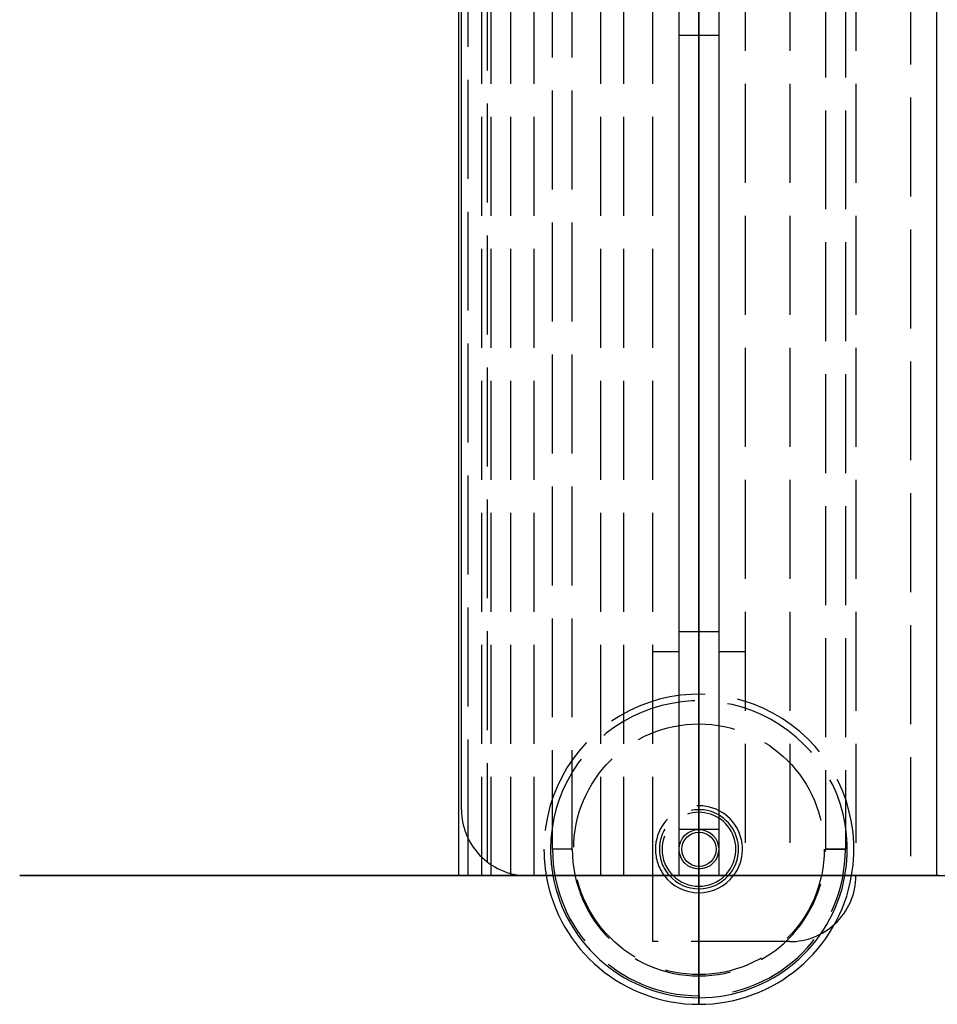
# Model space of a CAD drawing. Header units: millimetres. Extents: x -52 to 53, y -10 to 1210.
# Tile 1 of 10: x -52 to 18, y -10 to 65. Entities that reach past the tile are written whole.
import ezdxf

# ---------------------------------------------------------------- set-up
doc = ezdxf.new("R2010")
doc.units = ezdxf.units.MM
doc.header["$LTSCALE"] = 50
doc.linetypes.add('ALLCAD_Strich', pattern=[0.2, 0.15, -0.05])
for name, color, linetype in [('BESCH_KONT_sich_schn_ansi_2d', 40, 'Continuous'), ('BESCH_KONT_sich_schn_grun_2d', 10, 'Continuous'), ('BESCH_KONT_sich_schn_seit_2d', 160, 'Continuous')]:
    doc.layers.add(name, color=color, linetype=linetype)

msp = doc.modelspace()

# ---------------------------------------------------------------- linework, layer by layer
at = {"layer": 'BESCH_KONT_sich_schn_ansi_2d', "linetype": 'Continuous'}
for p, q in [((-51.5, 0, -93), (-51.5, 0, -90)), ((-46.5, 0, -93), (-51.5, 0, -93)), ((-51.5, 0, -90), (-46.5, 0, -90)), ((-49.2, 0, -2.5), (-21.7, 0, -2.5)), ((-49.2, 0, -2.4), (-49.2, 0, -2.5)), ((-49.2, 0, -2.4), (-49.2, 0)), ((-49.2, 0), (-21.7, 0)), ((-46.5, 0, -93), (-2.5, 0, -93)), ((-2.5, 0, -90), (-46.5, 0, -90)), ((-20.7, 0, -64), (-18.2, 0, -64)), ((-20.7, 0, -3.5), (-20.7, 0, -2.4)), ((-20.7, 0, -3.5), (-20.7, 0, -64)), ((-18.2, 0, -48.929), (-18.2, 0, -55.357)), ((-18.2, 0, -19.743), (-18.2, 0, -26.171)), ((-18.2, 0, -19.743), (-18.2, 0, -3.5)), ((-18.2, 0, -48.929), (-18.2, 0, -26.171)), ((-18.2, 0, -64), (-18.2, 0, -55.357)), ((-15.565, 0, -66.089), (-18.045, 0, -66.406)), ((-18.045, 0, -66.406), (-17.95, 0, -67.15)), ((-18.045, 0, -8.694), (-15.565, 0, -9.011)), ((-17.95, 0, -7.95), (-18.045, 0, -8.694)), ((-16.028, 0, -6.5), (-18, 0, -5.96)), ((-18, 0, -69.14), (-16.028, 0, -68.6)), ((-17.95, 0, -67.15), (-15.47, 0, -66.833)), ((-15.47, 0, -8.267), (-17.95, 0, -7.95)), ((-15.75, 0, -57.753), (-17.5, 0, -57.753)), ((-17.5, 0, -57.753), (-17.5, 0, -61.9)), ((-17.5, 0, -13.2), (-17.5, 0, -17.347)), ((-17.5, 0, -17.347), (-15.75, 0, -17.347)), ((-17.45, 0, -56.656), (-13.575, 0, -58.893)), ((-13.575, 0, -16.207), (-17.45, 0, -18.444)), ((-16.45, 0, -54.635), (-16.45, 0, -47.918)), ((-16.45, 0, -27.182), (-16.45, 0, -20.465)), ((-16, 0, -63.4), (-15.78, 0, -63.4)), ((-15.78, 0, -11.7), (-16, 0, -11.7)), ((-14.75, 0, -44.339), (-15.95, 0, -45.031)), ((-12.7, 0, -57.377), (-15.95, 0, -55.501)), ((-15.95, 0, -47.052), (-14.5, 0, -46.215)), ((-14.5, 0, -28.885), (-15.95, 0, -28.048)), ((-15.95, 0, -19.599), (-12.7, 0, -17.723)), ((-15.95, 0, -30.069), (-14.75, 0, -30.761)), ((-15.75, 0, -61.563), (-15.75, 0, -57.753)), ((-15.75, 0, -17.347), (-15.75, 0, -13.537)), ((-15.565, 0, -66.089), (-5.437, 0, -64.795)), ((-5.437, 0, -10.305), (-15.565, 0, -9.011)), ((-5.342, 0, -65.539), (-15.47, 0, -66.833)), ((-15.47, 0, -8.267), (-5.342, 0, -9.561)), ((-14.25, 0, -31.627), (-14.25, 0, -43.473)), ((-12.5, 0, -42.751), (-12.5, 0, -32.349)), ((11.75, 0, -35.05), (-11.75, 0, -35.05)), ((11.75, 0, -40.05), (-11.75, 0, -40.05)), ((-11.75, 0, -35.05), (-11.75, 0, -36.299)), ((-11.25, 0, -34.55), (-11.75, 0, -35.05)), ((-11.25, 0, -40.55), (-11.75, 0, -40.05)), ((-11.75, 0, -38.801), (-11.75, 0, -40.05)), ((-10.276, 0, -38.397), (-11.476, 0, -38.502)), ((-10.276, 0, -36.703), (-11.476, 0, -36.598)), ((11.25, 0, -34.55), (-11.25, 0, -34.55)), ((11.25, 0, -40.55), (-11.25, 0, -40.55)), ((-10.35, 0, -36.8), (10.35, 0, -36.8)), ((10.35, 0, -38.3), (-10.35, 0, -38.3)), ((-4.459, 0, -8.261), (-9.176, 0, -4.959)), ((-9.176, 0, -70.141), (-4.459, 0, -66.839)), ((-8.284, 0, -63.1), (-7.7, 0, -63.1)), ((-7.7, 0, -12), (-8.284, 0, -12)), ((-8.028, 0, -3.321), (-3.526, 0, -6.474)), ((-3.526, 0, -68.626), (-8.028, 0, -71.779)), ((-7.5, 0, -57.2), (-7.713, 0, -57.2)), ((-7.713, 0, -17.9), (-7.5, 0, -17.9)), ((-7.45, 0, -58.788), (-7.45, 0, -62.062)), ((-7.45, 0, -13.038), (-7.45, 0, -16.312)), ((-7.1, 0, -32), (-7.1, 0, -31.588)), ((-7.1, 0, -33), (-7.1, 0, -32)), ((-6.35, 0, -33), (-7.1, 0, -33)), ((-7.1, 0, -33.5), (-7.1, 0, -33)), ((-6.35, 0, -33.5), (-7.1, 0, -33.5)), ((-7.1, 0, -43.1), (-7.1, 0, -42.1)), ((-6.35, 0, -42.1), (-7.1, 0, -42.1)), ((-7.1, 0, -42.1), (-7.1, 0, -41.6)), ((-7.1, 0, -43.512), (-7.1, 0, -43.1)), ((-6.35, 0, -41.6), (-7.1, 0, -41.6)), ((-7.1, 0, -41.6), (-7.1, 0, -41.35)), ((-6.35, 0, -41.35), (-7.1, 0, -41.35)), ((-7.1, 0, -41.35), (-7.1, 0, -40.85)), ((-7.1, 0, -40.85), (-7.1, 0, -40.55)), ((-7.1, 0, -34.55), (-7.1, 0, -34.25)), ((-7.1, 0, -34.25), (-7.1, 0, -33.75)), ((-6.35, 0, -33.75), (-7.1, 0, -33.75)), ((-7.1, 0, -33.75), (-7.1, 0, -33.5)), ((-6.477, 0, -30.507), (-5.249, 0, -29.795)), ((-5.249, 0, -45.305), (-6.477, 0, -44.593)), ((-6.35, 0, -43.1), (-6.35, 0, -43.512)), ((-6.35, 0, -42.1), (-6.35, 0, -43.1)), ((-6.35, 0, -41.6), (-6.35, 0, -42.1)), ((-6.35, 0, -41.35), (-6.35, 0, -41.6)), ((-6.35, 0, -40.85), (-6.35, 0, -41.35)), ((-6.35, 0, -34.25), (-6.35, 0, -34.55)), ((-6.35, 0, -40.55), (-6.35, 0, -40.85)), ((-6.35, 0, -33.75), (-6.35, 0, -34.25)), ((-6.35, 0, -33.5), (-6.35, 0, -33.75)), ((-6.35, 0, -33), (-6.35, 0, -33.5)), ((-6.35, 0, -32), (-6.35, 0, -33)), ((-6.35, 0, -31.588), (-6.35, 0, -32)), ((-6.101, 0, -43.945), (-4.873, 0, -44.657)), ((-4.873, 0, -30.443), (-6.101, 0, -31.155)), ((-5.7, 0, -61.1), (-5.7, 0, -59)), ((-5.7, 0, -16.1), (-5.7, 0, -14)), ((-4.25, 0, -13.55), (-5, 0, -13.55)), ((-5, 0, -64.3), (-5, 0, -61.55)), ((-5, 0, -13.764), (-5, 0, -13.55)), ((-5, 0, -13.55), (-5, 0, -10.8)), ((-5, 0, -61.55), (-4.25, 0, -61.55)), ((-5, 0, -61.55), (-5, 0, -61.336)), ((-5, 0, -26.55), (-4.25, 0, -26.55)), ((-4.25, 0, -48.55), (-5, 0, -48.55)), ((-5, 0, -26.55), (-5, 0, -18.336)), ((-5, 0, -27.55), (-5, 0, -26.55)), ((-5, 0, -29.362), (-5, 0, -27.55)), ((-5, 0, -47.55), (-5, 0, -45.738)), ((-5, 0, -48.55), (-5, 0, -47.55)), ((-5, 0, -56.764), (-5, 0, -48.55)), ((-4.25, 0, -13.55), (-4.25, 0, -13.764)), ((-4.25, 0, -61.55), (-4.25, 0, -64.3)), ((-4.25, 0, -10.8), (-4.25, 0, -13.55)), ((-4.25, 0, -61.336), (-4.25, 0, -61.55)), ((-4.25, 0, -48.55), (-4.25, 0, -56.764)), ((-4.25, 0, -45.738), (-4.25, 0, -47.55)), ((-4.25, 0, -47.55), (-4.25, 0, -48.55)), ((-4.25, 0, -27.55), (-4.25, 0, -29.362)), ((-4.25, 0, -26.55), (-4.25, 0, -27.55)), ((-4.25, 0, -18.336), (-4.25, 0, -26.55)), ((-3.5, 0, -34.05), (-1.5, 0, -34.05)), ((-1.5, 0, -41.05), (-3.5, 0, -41.05)), ((-3.5, 0, -34.05), (-3.5, 0, -10.104)), ((-3.5, 0, -41.05), (-3.5, 0, -40.55)), ((-3.5, 0, -34.55), (-3.5, 0, -34.05)), ((-3.5, 0, -64.996), (-3.5, 0, -54.643)), ((-3.5, 0, -49.643), (-3.5, 0, -41.05)), ((-3.5, 0, -54.643), (-3.5, 0, -49.643)), ((6.9, 0, -54.643), (-3.5, 0, -54.643)), ((6.9, 0, -49.643), (-3.5, 0, -49.643)), ((-1.5, 0, -10.365), (-1.5, 0, -34.05)), ((-1.5, 0, -41.05), (-1.5, 0, -49.643)), ((-1.5, 0, -54.643), (-1.5, 0, -64.735)), ((-1.5, 0, -3.7), (1.5, 0, -3.7)), ((-1.5, 0, -8.7), (-1.5, 0, -3.7)), ((-1.5, 0, -8.7), (-1.5, 0, -10.365)), ((-1.5, 0, -64.735), (-1.5, 0, -89)), ((1.5, 0, -17.163), (-1.5, 0, -17.163)), ((-1.5, 0, -57.937), (1.5, 0, -57.937)), ((-1.5, 0, -29.25), (0, 0, -29.25)), ((0, 0, -45.85), (-1.5, 0, -45.85)), ((-1.5, 0, -34.05), (-1.5, 0, -34.55)), ((-1.5, 0, -40.55), (-1.5, 0, -41.05)), ((-1.3, 0, -29.05), (-1.5, 0, -29.25)), ((-1.3, 0, -46.05), (-1.5, 0, -45.85)), ((0, 0, -29.05), (-1.3, 0, -29.05)), ((-1.3, 0, -46.05), (0, 0, -46.05)), ((1.3, 0, -29.05), (0, 0, -29.05)), ((0, 0, -29.25), (1.5, 0, -29.25)), ((1.5, 0, -45.85), (0, 0, -45.85)), ((0, 0, -46.05), (1.3, 0, -46.05)), ((1.3, 0, -29.05), (1.5, 0, -29.25)), ((1.3, 0, -46.05), (1.5, 0, -45.85)), ((1.5, 0, -10.365), (1.5, 0, -34.05)), ((1.5, 0, -54.643), (1.5, 0, -64.735)), ((1.5, 0, -41.05), (1.5, 0, -49.643)), ((3.5, 0, -41.05), (1.5, 0, -41.05)), ((1.5, 0, -34.05), (3.5, 0, -34.05)), ((1.5, 0, -89), (1.5, 0, -64.735)), ((1.5, 0, -10.365), (1.5, 0, -8.7)), ((1.5, 0, -3.7), (1.5, 0, -8.7)), ((1.5, 0, -34.05), (1.5, 0, -34.55)), ((1.5, 0, -40.55), (1.5, 0, -41.05)), ((3.5, 0, -34.05), (3.5, 0, -10.104)), ((3.5, 0, -49.643), (3.5, 0, -41.05)), ((3.5, 0, -64.996), (3.5, 0, -54.643)), ((3.5, 0, -34.05), (3.5, 0, -34.55)), ((3.5, 0, -40.55), (3.5, 0, -41.05)), ((8.028, 0, -3.321), (3.526, 0, -6.474)), ((3.526, 0, -68.626), (8.028, 0, -71.779)), ((4.25, 0, -61.55), (4.25, 0, -61.336)), ((4.25, 0, -61.55), (5, 0, -61.55)), ((4.25, 0, -64.3), (4.25, 0, -61.55)), ((4.25, 0, -13.55), (4.25, 0, -10.8)), ((4.25, 0, -56.764), (4.25, 0, -54.643)), ((4.25, 0, -49.643), (4.25, 0, -48.55)), ((4.25, 0, -13.764), (4.25, 0, -13.55)), ((5, 0, -13.55), (4.25, 0, -13.55)), ((4.25, 0, -26.55), (4.25, 0, -18.336)), ((4.25, 0, -47.55), (4.25, 0, -45.738)), ((5, 0, -48.55), (4.25, 0, -48.55)), ((4.25, 0, -48.55), (4.25, 0, -47.55)), ((4.25, 0, -29.362), (4.25, 0, -27.55)), ((4.25, 0, -27.55), (4.25, 0, -26.55)), ((4.25, 0, -26.55), (5, 0, -26.55)), ((4.459, 0, -8.261), (9.176, 0, -4.959)), ((9.176, 0, -70.141), (4.459, 0, -66.839)), ((4.873, 0, -44.657), (6.101, 0, -43.945)), ((6.101, 0, -31.155), (4.873, 0, -30.443)), ((5, 0, -61.336), (5, 0, -61.55)), ((5, 0, -61.55), (5, 0, -64.3)), ((5, 0, -10.8), (5, 0, -13.55)), ((5, 0, -13.55), (5, 0, -13.764)), ((5, 0, -18.336), (5, 0, -26.55)), ((5, 0, -48.55), (5, 0, -49.643)), ((5, 0, -54.643), (5, 0, -56.764)), ((5, 0, -45.738), (5, 0, -47.55)), ((5, 0, -47.55), (5, 0, -48.55)), ((5, 0, -27.55), (5, 0, -29.362)), ((5, 0, -26.55), (5, 0, -27.55)), ((6.477, 0, -44.593), (5.249, 0, -45.305)), ((5.249, 0, -29.795), (6.477, 0, -30.507)), ((15.47, 0, -66.833), (5.342, 0, -65.539)), ((5.342, 0, -9.561), (15.47, 0, -8.267)), ((5.4, 0, -57.143), (5.4, 0, -54.643)), ((5.4, 0, -49.643), (5.4, 0, -47.143)), ((5.4, 0, -57.143), (13.107, 0, -57.143)), ((14.4, 0, -47.143), (5.4, 0, -47.143)), ((5.437, 0, -64.795), (15.565, 0, -66.089)), ((15.565, 0, -9.011), (5.437, 0, -10.305)), ((5.7, 0, -59), (5.7, 0, -61.1)), ((5.7, 0, -14), (5.7, 0, -16.1)), ((6.35, 0, -43.512), (6.35, 0, -43.1)), ((6.35, 0, -43.1), (6.35, 0, -42.1)), ((6.35, 0, -42.1), (7.1, 0, -42.1)), ((6.35, 0, -42.1), (6.35, 0, -41.6)), ((6.35, 0, -41.6), (7.1, 0, -41.6)), ((6.35, 0, -33), (6.35, 0, -32)), ((6.35, 0, -32), (6.35, 0, -31.588)), ((6.35, 0, -33), (7.1, 0, -33)), ((6.35, 0, -33.5), (6.35, 0, -33)), ((6.35, 0, -33.5), (7.1, 0, -33.5)), ((6.35, 0, -33.75), (6.35, 0, -33.5)), ((6.35, 0, -33.75), (7.1, 0, -33.75)), ((6.35, 0, -34.25), (6.35, 0, -33.75)), ((6.35, 0, -40.85), (6.35, 0, -40.55)), ((6.35, 0, -34.55), (6.35, 0, -34.25)), ((6.35, 0, -41.35), (6.35, 0, -40.85)), ((6.35, 0, -41.35), (7.1, 0, -41.35)), ((6.35, 0, -41.6), (6.35, 0, -41.35)), ((9.4, 0, -54.643), (6.9, 0, -54.643)), ((6.9, 0, -49.643), (9.4, 0, -49.643)), ((7.1, 0, -43.1), (7.1, 0, -43.512)), ((7.1, 0, -42.1), (7.1, 0, -43.1)), ((7.1, 0, -41.6), (7.1, 0, -42.1)), ((7.1, 0, -32), (7.1, 0, -33)), ((7.1, 0, -31.588), (7.1, 0, -32)), ((7.1, 0, -33), (7.1, 0, -33.5)), ((7.1, 0, -33.5), (7.1, 0, -33.75)), ((7.1, 0, -33.75), (7.1, 0, -34.25)), ((7.1, 0, -34.25), (7.1, 0, -34.55)), ((7.1, 0, -40.55), (7.1, 0, -40.85)), ((7.1, 0, -40.85), (7.1, 0, -41.35)), ((7.1, 0, -41.35), (7.1, 0, -41.6)), ((7.45, 0, -62.062), (7.45, 0, -58.788)), ((7.45, 0, -16.312), (7.45, 0, -13.038)), ((7.713, 0, -57.2), (7.5, 0, -57.2)), ((7.5, 0, -17.9), (7.713, 0, -17.9)), ((7.7, 0, -63.1), (8.284, 0, -63.1)), ((8.284, 0, -12), (7.7, 0, -12)), ((10.276, 0, -38.397), (11.476, 0, -38.502)), ((10.276, 0, -36.703), (11.476, 0, -36.598)), ((11.25, 0, -34.55), (11.75, 0, -35.05)), ((11.25, 0, -40.55), (11.75, 0, -40.05)), ((11.75, 0, -35.05), (11.75, 0, -36.299)), ((11.75, 0, -38.801), (11.75, 0, -40.05)), ((12.5, 0, -32.349), (12.5, 0, -42.751)), ((12.7, 0, -17.723), (15.95, 0, -19.599)), ((15.95, 0, -55.501), (12.7, 0, -57.377)), ((13.575, 0, -58.893), (17.45, 0, -56.656)), ((17.45, 0, -18.444), (13.575, 0, -16.207)), ((14.25, 0, -43.473), (14.25, 0, -31.627)), ((14.4, 0, -52.143), (14.4, 0, -47.143)), ((14.4, 0, -56.396), (14.4, 0, -52.143)), ((16.081, 0, -47.143), (14.4, 0, -47.143)), ((14.5, 0, -46.215), (15.95, 0, -47.052)), ((15.95, 0, -28.048), (14.5, 0, -28.885)), ((15.95, 0, -45.031), (14.75, 0, -44.339)), ((14.75, 0, -30.761), (15.95, 0, -30.069)), ((15.47, 0, -66.833), (17.95, 0, -67.15)), ((17.95, 0, -7.95), (15.47, 0, -8.267)), ((18.045, 0, -66.406), (15.565, 0, -66.089)), ((15.565, 0, -9.011), (18.045, 0, -8.694)), ((15.75, 0, -57.753), (15.75, 0, -61.563)), ((17.5, 0, -57.753), (15.75, 0, -57.753)), ((15.75, 0, -17.347), (17.5, 0, -17.347)), ((15.75, 0, -13.537), (15.75, 0, -17.347)), ((15.78, 0, -63.4), (16, 0, -63.4)), ((16, 0, -11.7), (15.78, 0, -11.7)), ((16.028, 0, -6.5), (18, 0, -5.96)), ((18, 0, -69.14), (16.028, 0, -68.6)), ((16.45, 0, -20.465), (16.45, 0, -27.182)), ((16.45, 0, -47.918), (16.45, 0, -54.635)), ((18.2, 0, -57.143), (16.607, 0, -57.143)), ((17.5, 0, -61.9), (17.5, 0, -57.753)), ((17.5, 0, -17.347), (17.5, 0, -13.2)), ((18.2, 0, -47.143), (17.83, 0, -47.143)), ((17.95, 0, -67.15), (18.045, 0, -66.406)), ((18.045, 0, -8.694), (17.95, 0, -7.95))]:
    msp.add_line(p, q, dxfattribs=at)
at = {"layer": 'BESCH_KONT_sich_schn_ansi_2d', "linetype": 'ALLCAD_Strich'}
for p, q in [((-46.1, 0, -93), (-46.1, 0, -90)), ((-40.9, 0, -93), (-40.9, 0, -90)), ((-39.7, 0, -2.5), (-39.7, 0)), ((-35.7, 0, -2.5), (-35.7, 0)), ((-33.1, 0, -93), (-33.1, 0, -90)), ((-27.9, 0, -93), (-27.9, 0, -90)), ((-16.379, 0, -66.949), (-16.474, 0, -66.205)), ((-16.474, 0, -8.895), (-16.379, 0, -8.151)), ((-7.452, 0, -65.809), (-7.547, 0, -65.065)), ((-7.547, 0, -10.035), (-7.452, 0, -9.291)), ((-6.35, 0, -40.8), (-7.1, 0, -40.8)), ((-7.1, 0, -34.3), (-6.35, 0, -34.3)), ((-7.1, 0, -40.55), (-7.1, 0, -34.55)), ((-6.35, 0, -34.55), (-6.35, 0, -40.55)), ((-3.5, 0, -40.55), (-3.5, 0, -34.55)), ((-3, 0, -34.85), (-3.3, 0, -34.55)), ((-3, 0, -40.25), (-3.3, 0, -40.55)), ((3, 0, -34.85), (-3, 0, -34.85)), ((3, 0, -40.25), (-3, 0, -40.25)), ((-3, 0, -34.75), (3, 0, -34.75)), ((3, 0, -40.35), (-3, 0, -40.35)), ((-3, 0, -34.85), (-3, 0, -40.25)), ((-3, 0, -34.75), (-3, 0, -40.35)), ((-2.8, 0, -34.55), (-3, 0, -34.75)), ((-2.8, 0, -40.55), (-3, 0, -40.35)), ((-1.5, 0, -34.55), (-1.5, 0, -40.55)), ((-1.5, 0, -49.643), (-1.5, 0, -54.643)), ((-1.5, 0, -41.05), (1.5, 0, -41.05)), ((1.5, 0, -34.05), (-1.5, 0, -34.05)), ((1.5, 0, -49.643), (1.5, 0, -54.643)), ((1.5, 0, -40.55), (1.5, 0, -34.55)), ((2.8, 0, -34.55), (3, 0, -34.75)), ((2.8, 0, -40.55), (3, 0, -40.35)), ((3, 0, -34.85), (3.3, 0, -34.55)), ((3, 0, -34.85), (3, 0, -40.25)), ((3, 0, -40.25), (3.3, 0, -40.55)), ((3, 0, -34.75), (3, 0, -40.35)), ((3.5, 0, -54.643), (3.5, 0, -49.643)), ((3.5, 0, -34.55), (3.5, 0, -40.55)), ((4.25, 0, -54.643), (4.25, 0, -49.643)), ((5, 0, -49.643), (5, 0, -54.643)), ((5.4, 0, -54.643), (5.4, 0, -49.643)), ((5.4, 0, -48.743), (22.2, 0, -48.743)), ((5.4, 0, -55.543), (22.2, 0, -55.543)), ((7.1, 0, -40.8), (6.35, 0, -40.8)), ((6.35, 0, -34.3), (7.1, 0, -34.3)), ((6.35, 0, -40.55), (6.35, 0, -34.55)), ((7.1, 0, -34.55), (7.1, 0, -40.55)), ((7.452, 0, -65.809), (7.547, 0, -65.065)), ((7.547, 0, -10.035), (7.452, 0, -9.291)), ((13.107, 0, -57.143), (14.4, 0, -57.143)), ((14.4, 0, -57.143), (14.4, 0, -56.396)), ((14.4, 0, -57.143), (16.607, 0, -57.143)), ((16.607, 0, -57.143), (14.4, 0, -57.143)), ((16.081, 0, -47.143), (17.83, 0, -47.143)), ((17.83, 0, -47.143), (16.081, 0, -47.143)), ((16.379, 0, -66.949), (16.474, 0, -66.205)), ((16.474, 0, -8.895), (16.379, 0, -8.151)), ((17.4, 0, -55.143), (17.4, 0, -49.143)), ((17.4, 0, -49.143), (18.4, 0, -48.143)), ((17.4, 0, -55.143), (18.4, 0, -56.143)), ((17.95, 0, -47.45), (17.95, 0, -56.186))]:
    msp.add_line(p, q, dxfattribs=at)
at = {"layer": 'BESCH_KONT_sich_schn_ansi_2d', "linetype": 'Continuous', "extrusion": (0, -1, 0)}
for centre, radius, start, end in [((-21.7, -3.5), 1, 0, 90), ((-21.7, -3.5), 3.5, 0, 54.38577), ((-13.7, -48.929), 4.5, 120, 180), ((-16.7, -55.357), 1.5, 180, 240), ((-16.7, -19.743), 1.5, 120, 180), ((-13.7, -26.171), 4.5, 180, 240), ((-16, -61.9), 1.5, 180, 270), ((-16, -13.2), 1.5, 90, 180), ((-15.45, -54.635), 1, 180, 240), ((-15.45, -47.918), 1, 120, 180), ((-15.45, -27.182), 1, 180, 240), ((-15.45, -20.465), 1, 120, 180), ((-11.9, -8.6), 4.5, 183.89162, 235.40119), ((-11.9, -66.5), 4.5, 124.59881, 176.10838), ((-11.9, -8.6), 4.5, 0, 174.27187), ((-11.9, -66.5), 4.5, 185.72813, 0), ((-15.78, -61.9), 1.5, 270, 308.37172), ((-15.78, -13.2), 1.5, 51.62828, 90), ((-11.9, -66.8), 6.5, 46.79463, 126.32094), ((-11.9, -8.3), 6.5, 233.67906, 313.20537), ((-11.9, -66.8), 4.75, 57.61246, 128.37172), ((-11.9, -8.3), 4.75, 231.62828, 302.38754), ((-15.25, -43.473), 1, 300, 0), ((-15.25, -31.627), 1, 0, 60), ((-16.5, -42.751), 4, 300, 0), ((-16.5, -32.349), 4, 0, 60), ((-10.6, -53.74), 5.95, 240, 301.96572), ((-10.6, -21.36), 5.95, 58.03428, 120), ((-11.9, -8.85), 4.75, 55, 103.39005), ((-11.9, -8.85), 6.75, 55, 99.37892), ((-11.9, -66.25), 6.75, 260.62108, 305), ((-11.9, -66.25), 4.75, 256.60995, 305), ((-10.6, -53.74), 4.2, 240, 298.75716), ((-10.6, -21.36), 4.2, 61.24284, 120), ((-11.45, -38.801), 0.3, 95, 180), ((-11.45, -36.299), 0.3, 180, 265), ((-10.35, -37.55), 0.75, 90, 270), ((-10.35, -37.55), 0.75, 90, 270), ((-10.35, -37.55), 0.85, 61.92751, 85), ((-10.35, -37.55), 0.85, 275, 298.07249), ((-8.284, -61.1), 2, 237.61246, 270), ((-8.284, -14), 2, 90, 122.38754), ((-11.9, -8.6), 4.5, 304.58182, 341.54961), ((-11.9, -66.5), 4.5, 18.45039, 55.41818), ((-7.713, -59), 1.8, 90, 118.75716), ((-7.713, -16.1), 1.8, 241.24284, 270), ((-7.7, -61.1), 2, 270, 0), ((-7.7, -14), 2, 0, 90), ((-7.5, -59), 1.8, 0, 90), ((-7.5, -16.1), 1.8, 270, 0), ((-11.9, -8.6), 4.5, 351.16936, 0), ((-11.9, -66.5), 4.5, 0, 8.83064), ((-5.85, -31.588), 1.25, 120.11322, 180), ((-5.85, -43.512), 1.25, 180, 239.88678), ((-5.85, -43.512), 0.5, 180, 239.88678), ((-5.85, -31.588), 0.5, 120.11322, 180), ((-2.85, -16.05), 3, 191.65883, 220.78704), ((-2.85, -59.05), 3, 139.21296, 168.34117), ((-2.85, -16.05), 3, 139.21296, 161.80513), ((-2.85, -59.05), 3, 198.19487, 220.78704), ((-5.5, -64.3), 0.5, 277.27938, 0), ((-5.5, -10.8), 0.5, 0, 82.72062), ((-5.5, -64.3), 1.25, 277.27938, 0), ((-5.5, -10.8), 1.25, 0, 82.72062), ((-2.85, -16.05), 2.25, 139.21296, 220.78704), ((-2.85, -59.05), 2.25, 139.21296, 220.78704), ((-5.5, -29.362), 0.5, 300.11322, 0), ((-5.5, -45.738), 0.5, 0, 59.88678), ((-5.5, -18.336), 0.5, 360, 40.78704), ((-5.5, -13.764), 0.5, 319.21296, 0), ((-5.5, -61.336), 0.5, 0, 40.78704), ((-5.5, -56.764), 0.5, 319.21296, 0), ((-5.5, -45.738), 1.25, 0, 59.88678), ((-5.5, -29.362), 1.25, 300.11322, 0), ((-5.5, -13.764), 1.25, 319.21296, 0), ((-5.5, -18.336), 1.25, 360, 40.78704), ((-5.5, -56.764), 1.25, 319.21296, 0), ((-5.5, -61.336), 1.25, 360, 40.78704), ((-5.75, -10.104), 2.25, 0, 55), ((-5.75, -64.996), 2.25, 305, 0), ((-6.25, -10.365), 4.75, 0, 55), ((-6.25, -64.735), 4.75, 305, 0), ((-2.5, -89), 1, 270, 0), ((-2.5, -89), 4, 270, 0), ((6.25, -10.365), 4.75, 125, 180), ((6.25, -64.735), 4.75, 180, 235), ((5.75, -10.104), 2.25, 125, 180), ((5.75, -64.996), 2.25, 180, 235), ((5.5, -61.336), 1.25, 139.21296, 180), ((5.5, -56.764), 1.25, 180, 220.78704), ((5.5, -64.3), 1.25, 180, 262.72062), ((5.5, -10.8), 1.25, 97.27938, 180), ((5.5, -18.336), 1.25, 139.21296, 180), ((5.5, -13.764), 1.25, 180, 220.78704), ((5.5, -45.738), 1.25, 120.11322, 180), ((5.5, -29.362), 1.25, 180, 239.88678), ((2.85, -59.05), 2.25, 319.21296, 40.78704), ((2.85, -16.05), 2.25, 319.21296, 40.78704), ((5.5, -56.764), 0.5, 180, 220.78704), ((5.5, -61.336), 0.5, 139.21296, 180), ((5.5, -64.3), 0.5, 180, 262.72062), ((5.5, -10.8), 0.5, 97.27938, 180), ((5.5, -13.764), 0.5, 180, 220.78704), ((5.5, -18.336), 0.5, 139.21296, 180), ((5.5, -45.738), 0.5, 120.11322, 180), ((5.5, -29.362), 0.5, 180, 239.88678), ((2.85, -59.05), 3, 11.65883, 40.78704), ((2.85, -59.05), 3, 319.21296, 341.80513), ((2.85, -16.05), 3, 18.19487, 40.78704), ((2.85, -16.05), 3, 319.21296, 348.34117), ((7.7, -61.1), 2, 180, 270), ((7.5, -59), 1.8, 90, 180), ((7.5, -16.1), 1.8, 180, 270), ((7.7, -14), 2, 90, 180), ((5.85, -43.512), 0.5, 300.11322, 0), ((5.85, -31.588), 0.5, 0, 59.88678), ((5.85, -43.512), 1.25, 300.11322, 0), ((5.85, -31.588), 1.25, 0, 59.88678), ((11.9, -8.6), 4.5, 5.72813, 188.83064), ((11.9, -66.5), 4.5, 171.16936, 354.27187), ((10.6, -53.74), 5.95, 238.03428, 300), ((11.9, -66.8), 6.5, 53.67906, 133.20537), ((11.9, -8.3), 6.5, 226.79463, 306.32094), ((10.6, -21.36), 5.95, 60, 121.96572), ((11.9, -8.6), 4.5, 198.45039, 235.41818), ((11.9, -66.5), 4.5, 124.58182, 161.54961), ((7.713, -59), 1.8, 61.24284, 90), ((7.713, -16.1), 1.8, 270, 298.75716), ((11.9, -8.85), 6.75, 25.35074, 125), ((11.9, -66.25), 6.75, 235, 334.64926), ((8.284, -61.1), 2, 270, 302.38754), ((8.284, -14), 2, 57.61246, 90), ((10.6, -53.74), 4.2, 241.24284, 300), ((10.6, -21.36), 4.2, 60, 118.75716), ((11.9, -8.85), 4.75, 29.6524, 125), ((11.9, -66.25), 4.75, 235, 330.3476), ((11.9, -66.8), 4.75, 51.62828, 122.38754), ((11.9, -8.3), 4.75, 237.61246, 308.37172), ((9.4, -52.143), 2.5, 270, 90), ((10.35, -37.55), 0.85, 241.92751, 265), ((10.35, -37.55), 0.85, 95, 118.07249), ((10.35, -37.55), 0.75, 270, 90), ((10.35, -37.55), 0.75, 270, 90), ((11.45, -38.801), 0.3, 0, 85), ((11.45, -36.299), 0.3, 275, 0), ((16.5, -42.751), 4, 180, 240), ((16.5, -32.349), 4, 120, 180), ((15.25, -43.473), 1, 180, 240), ((15.25, -31.627), 1, 120, 180), ((11.9, -8.6), 4.5, 304.59881, 356.10838), ((11.9, -66.5), 4.5, 3.89162, 55.40119), ((15.78, -61.9), 1.5, 231.62828, 270), ((15.78, -13.2), 1.5, 90, 128.37172), ((13.7, -48.929), 4.5, 0, 60), ((15.45, -47.918), 1, 0, 60), ((15.45, -27.182), 1, 300, 0), ((15.45, -20.465), 1, 0, 60), ((13.7, -26.171), 4.5, 300, 0), ((15.45, -54.635), 1, 300, 0), ((16, -61.9), 1.5, 270, 0), ((16, -13.2), 1.5, 0, 90), ((16.7, -19.743), 1.5, 0, 60), ((16.7, -55.357), 1.5, 300, 0)]:
    msp.add_arc(centre, radius, start, end, dxfattribs=at)
at = {"layer": 'BESCH_KONT_sich_schn_ansi_2d', "linetype": 'ALLCAD_Strich', "extrusion": (0, -1, 0)}
for centre, radius, start, end in [((-11.9, -8.6), 4.5, 174.27187, 183.89162), ((-11.9, -66.5), 4.5, 176.10838, 185.72813), ((-11.9, -8.6), 4.5, 235.40119, 304.58182), ((-11.9, -66.5), 4.5, 55.41818, 124.59881), ((-10.35, -37.55), 0.75, 0, 90), ((-10.35, -37.55), 0.75, 270, 0), ((-10.35, -37.55), 0.75, 0, 90), ((-10.35, -37.55), 0.75, 270, 0), ((-10.35, -37.55), 0.85, 298.07249, 61.92751), ((-11.9, -8.6), 4.5, 341.54961, 351.16936), ((-11.9, -66.5), 4.5, 8.83064, 18.45039), ((-2.85, -16.05), 3, 161.80513, 191.65883), ((-2.85, -59.05), 3, 168.34117, 198.19487), ((2.85, -59.05), 3, 341.80513, 11.65883), ((2.85, -16.05), 3, 348.34117, 18.19487), ((9.4, -52.143), 2.5, 90, 180), ((9.4, -52.143), 2.5, 180, 270), ((11.9, -8.6), 4.5, 188.83064, 198.45039), ((11.9, -66.5), 4.5, 161.54961, 171.16936), ((11.9, -8.6), 4.5, 235.41818, 304.59881), ((11.9, -66.5), 4.5, 55.40119, 124.58182), ((10.35, -37.55), 0.85, 118.07249, 241.92751), ((10.35, -37.55), 0.75, 90, 180), ((10.35, -37.55), 0.75, 180, 270), ((10.35, -37.55), 0.75, 180, 270), ((10.35, -37.55), 0.75, 90, 180), ((11.9, -8.6), 4.5, 0, 5.72813), ((11.9, -66.5), 4.5, 354.27187, 0), ((11.9, -8.6), 4.5, 356.10838, 0), ((11.9, -66.5), 4.5, 0, 3.89162)]:
    msp.add_arc(centre, radius, start, end, dxfattribs=at)
at = {"layer": 'BESCH_KONT_sich_schn_ansi_2d', "linetype": 'Continuous', "extrusion": (0, -1, 0)}
msp.add_ellipse((-17.39, 0, -2.4), major_axis=(-3.31, 0), ratio=0.724999, start_param=5.468911, end_param=6.283185, dxfattribs=at)
at = {"layer": 'BESCH_KONT_sich_schn_ansi_2d', "linetype": 'Continuous'}
for points, knots in [([(-19.662, 0, -0.655), (-19.968, 0, -0.436), (-20.298, 0, -0.274), (-20.994, 0, -0.05), (-21.361, 0, 0), (-21.697, 0, 0), (-21.699, 0), (-21.7, 0)], [2.211875, 2.211875, 2.211875, 2.211875, 4.454033, 4.454033, 6.92811, 6.92811, 6.939024, 6.939024, 6.939024, 6.939024]), ([(-18, 0, -5.96), (-18, 0, -5.96), (-17.962, 0, -5.878), (-17.829, 0, -5.621), (-17.734, 0, -5.447), (-17.369, 0, -4.868), (-17.017, 0, -4.41), (-16.19, 0, -3.608), (-15.656, 0, -3.198), (-14.414, 0, -2.546), (-13.706, 0, -2.307), (-13, 0, -2.19)], [0, 0, 0, 0, 0.1081603, 0.1081603, 0.2163206, 0.2163206, 0.4326412, 0.4326412, 0.6471834, 0.6471834, 0.8617256, 0.8617256, 0.8617256, 0.8617256]), ([(-13, 0, -72.91), (-13.706, 0, -72.793), (-14.414, 0, -72.554), (-15.656, 0, -71.902), (-16.19, 0, -71.492), (-17.017, 0, -70.69), (-17.369, 0, -70.232), (-17.734, 0, -69.653), (-17.829, 0, -69.479), (-17.962, 0, -69.222), (-18, 0, -69.14), (-18, 0, -69.14)], [-0.8617256, -0.8617256, -0.8617256, -0.8617256, -0.6471834, -0.6471834, -0.4326412, -0.4326412, -0.2163206, -0.2163206, -0.1081603, -0.1081603, 0, 0, 0, 0]), ([(-13, 0, -4.229), (-13.357, 0, -4.314), (-13.701, 0, -4.441), (-14.279, 0, -4.727), (-14.557, 0, -4.899), (-15.063, 0, -5.292), (-15.292, 0, -5.513), (-15.682, 0, -5.96), (-15.868, 0, -6.22), (-16.028, 0, -6.5)], [2.2053024, 2.2053024, 2.2053024, 2.2053024, 2.3095911, 2.3095911, 2.4019301, 2.4019301, 2.4942692, 2.4942692, 2.5923081, 2.5923081, 2.5923081, 2.5923081]), ([(-16.028, 0, -68.6), (-15.868, 0, -68.88), (-15.682, 0, -69.14), (-15.292, 0, -69.587), (-15.063, 0, -69.808), (-14.557, 0, -70.201), (-14.279, 0, -70.373), (-13.701, 0, -70.659), (-13.357, 0, -70.786), (-13, 0, -70.871)], [3.0804017, 3.0804017, 3.0804017, 3.0804017, 3.1784406, 3.1784406, 3.2707796, 3.2707796, 3.3631187, 3.3631187, 3.4674073, 3.4674073, 3.4674073, 3.4674073])]:
    msp.add_open_spline(points, degree=3, knots=knots, dxfattribs=at)
at = {"layer": 'BESCH_KONT_sich_schn_ansi_2d', "linetype": 'ALLCAD_Strich'}
for points, knots in [([(9.4, 0, -54.793), (9.22, 0, -54.793), (9.041, 0, -54.774), (8.693, 0, -54.703), (8.524, 0, -54.65), (8.204, 0, -54.514), (8.052, 0, -54.43), (7.771, 0, -54.239), (7.641, 0, -54.132), (7.414, 0, -53.904), (7.307, 0, -53.777), (7.115, 0, -53.496), (7.031, 0, -53.342), (6.892, 0, -53.018), (6.839, 0, -52.846), (6.768, 0, -52.496), (6.75, 0, -52.318), (6.75, 0, -51.968), (6.768, 0, -51.789), (6.839, 0, -51.439), (6.892, 0, -51.268), (7.031, 0, -50.943), (7.115, 0, -50.789), (7.307, 0, -50.508), (7.414, 0, -50.381), (7.641, 0, -50.154), (7.771, 0, -50.046), (8.052, 0, -49.855), (8.204, 0, -49.772), (8.524, 0, -49.635), (8.693, 0, -49.582), (9.041, 0, -49.511), (9.22, 0, -49.493), (9.4, 0, -49.493)], [8.511901, 8.511901, 8.511901, 8.511901, 9.051025, 9.051025, 9.590148, 9.590148, 10.129272, 10.129272, 10.668395, 10.668395, 11.193259, 11.193259, 11.718123, 11.718123, 12.242988, 12.242988, 12.767852, 12.767852, 13.292716, 13.292716, 13.81758, 13.81758, 14.342444, 14.342444, 14.867308, 14.867308, 15.406432, 15.406432, 15.945555, 15.945555, 16.484679, 16.484679, 17.023802, 17.023802, 17.023802, 17.023802]), ([(9.4, 0, -49.493), (9.58, 0, -49.493), (9.759, 0, -49.511), (10.107, 0, -49.582), (10.276, 0, -49.635), (10.596, 0, -49.772), (10.748, 0, -49.855), (11.029, 0, -50.046), (11.159, 0, -50.154), (11.386, 0, -50.381), (11.493, 0, -50.508), (11.685, 0, -50.789), (11.769, 0, -50.943), (11.908, 0, -51.268), (11.961, 0, -51.439), (12.032, 0, -51.789), (12.05, 0, -51.968), (12.05, 0, -52.318), (12.032, 0, -52.496), (11.961, 0, -52.846), (11.908, 0, -53.018), (11.769, 0, -53.342), (11.685, 0, -53.496), (11.493, 0, -53.777), (11.386, 0, -53.904), (11.159, 0, -54.132), (11.029, 0, -54.239), (10.748, 0, -54.43), (10.596, 0, -54.514), (10.276, 0, -54.65), (10.107, 0, -54.703), (9.759, 0, -54.774), (9.58, 0, -54.793), (9.4, 0, -54.793)], [0, 0, 0, 0, 0.539124, 0.539124, 1.078247, 1.078247, 1.617371, 1.617371, 2.156494, 2.156494, 2.681358, 2.681358, 3.206222, 3.206222, 3.731086, 3.731086, 4.255951, 4.255951, 4.780815, 4.780815, 5.305679, 5.305679, 5.830543, 5.830543, 6.355407, 6.355407, 6.894531, 6.894531, 7.433654, 7.433654, 7.972778, 7.972778, 8.511901, 8.511901, 8.511901, 8.511901])]:
    msp.add_open_spline(points, degree=3, knots=knots, dxfattribs=at)
at = {"layer": 'BESCH_KONT_sich_schn_grun_2d', "linetype": 'Continuous'}
for p, q in [((-18, 5), (-18, 1200)), ((18, 1195), (18, 0)), ((-18.2, 0), (-18.2, 200)), ((-1.5, 0), (-1.5, 135)), ((1.5, 135), (1.5, 0)), ((1.5, 63.67), (-1.5, 63.67)), ((1.5, 3.5), (-1.5, 3.5)), ((-17.5, 0), (-17.5, 2.821)), ((-17.5, 0), (-18.2, 0)), ((-16, 0), (-17.5, 0)), ((-15.78, 0), (-16, 0)), ((-14.849, 0), (-15.78, 0)), ((-13, 0), (-14.849, 0)), ((-13, 0), (-8.028, 0)), ((-8.028, 0), (-3.526, 0)), ((-3.526, 0), (-1.5, 0)), ((3.526, 0), (1.5, 0)), ((8.028, 0), (3.526, 0)), ((18, 0), (8.028, 0))]:
    msp.add_line(p, q, dxfattribs=at)
at = {"layer": 'BESCH_KONT_sich_schn_grun_2d', "linetype": 'ALLCAD_Strich'}
for p, q in [((-16.028, 1.021), (-16.028, 1200)), ((-3.5, 0), (-3.5, 1200)), ((3.5, 1200), (3.5, 0)), ((6.9, 1200), (6.9, 0)), ((11.9, 1200), (11.9, 0)), ((16.028, 1198.979), (16.028, 0)), ((-11.1, 2), (-11.1, 1198)), ((-9.6, 2), (-9.6, 1198)), ((9.6, 1198), (9.6, 2)), ((11.1, 1198), (11.1, 2)), ((-17.5, 2.821), (-17.5, 1000)), ((-16.45, 0), (-16.45, 1000)), ((-15.75, 0), (-15.75, 1000)), ((-14.25, 0), (-14.25, 1000)), ((-12.5, 0), (-12.5, 1000)), ((-7.45, 0), (-7.45, 1000)), ((-5.7, 0), (-5.7, 1000)), ((-1.5, 18.5), (1.5, 18.5)), ((-3.5, 17), (-1.5, 17)), ((1.5, 17), (3.5, 17)), ((-9.6, 2), (-11.1, 2)), ((-9.6, 2), (-11.1, 2)), ((9.6, 2), (11.1, 2)), ((11.1, 2), (9.6, 2)), ((-3.5, -5), (-3.5, 0)), ((1.5, 0), (-1.5, 0)), ((6.9, -5), (-3.5, -5))]:
    msp.add_line(p, q, dxfattribs=at)
msp.add_circle((0, 2), 9.5, dxfattribs=at)
at = {"layer": 'BESCH_KONT_sich_schn_grun_2d', "linetype": 'Continuous'}
for radius in [1.5, 1.3]:
    msp.add_circle((0, 2), radius, dxfattribs=at)
at = {"layer": 'BESCH_KONT_sich_schn_grun_2d', "linetype": 'ALLCAD_Strich'}
for centre, radius, start, end in [((0, 2), 11.75, 350.19981, 180), ((0, 2), 11.25, 349.75965, 180), ((0, 2), 3.3, 322.6948, 180), ((0, 2), 3, 318.18969, 180), ((0, 2), 2.8, 314.41531, 180), ((0, 2), 11.75, 180, 189.80019), ((0, 2), 11.25, 180, 190.24035), ((0, 2), 11.1, 180, 0), ((0, 2), 9.6, 180, 0), ((0, 2), 3.3, 180, 217.3052), ((0, 2), 3, 180, 221.81031), ((0, 2), 2.8, 180, 225.58469), ((6.9, 0), 5, 270, 312.64019)]:
    msp.add_arc(centre, radius, start, end, dxfattribs=at)
at = {"layer": 'BESCH_KONT_sich_schn_grun_2d', "linetype": 'Continuous'}
for centre, radius, start, end in [((0, 2), 11.75, 189.80019, 350.19981), ((0, 2), 3.3, 217.3052, 322.6948), ((6.9, 0), 5, 312.64019, 0), ((0, 2), 11.25, 190.24035, 349.75965), ((0, 2), 3, 221.81031, 318.18969), ((0, 2), 2.8, 225.58469, 314.41531)]:
    msp.add_arc(centre, radius, start, end, dxfattribs=at)
msp.add_open_spline([(-18, 5), (-18, 4.639), (-17.962, 4.303), (-17.829, 3.664), (-17.734, 3.36), (-17.369, 2.489), (-17.017, 1.963), (-16.19, 1.105), (-15.656, 0.709), (-14.414, 0.156), (-13.706, 0), (-13, 0)], degree=3, knots=[0, 0, 0, 0, 0.1081603, 0.1081603, 0.2163206, 0.2163206, 0.4326412, 0.4326412, 0.6471834, 0.6471834, 0.8617256, 0.8617256, 0.8617256, 0.8617256], dxfattribs=at)
at = {"layer": 'BESCH_KONT_sich_schn_seit_2d', "linetype": 'Continuous'}
for p, q in [((0, 5, -69.14), (0, 1200, -69.14)), ((0, 1.021, -68.6), (0, 1200, -68.6)), ((0, 1200, -73), (0, 0, -73)), ((0, 1.021, -6.5), (0, 200, -6.5)), ((0, 5, -5.96), (0, 200, -5.96)), ((0, 0, -57.753), (0, 200, -57.753)), ((0, 0, -63.4), (0, 200, -63.4)), ((0, 0, -11.7), (0, 200, -11.7)), ((0, 0, -17.347), (0, 200, -17.347)), ((0, 200, -2.1), (0, 0, -2.1)), ((0, 0, -10.104), (0, 0, -8.261)), ((0, 0, -8.261), (0, 0, -4.959)), ((0, 0, -4.959), (0, 0, -4.229)), ((0, 0, -4.229), (0, 0, -2.19)), ((0, 0, -2.19), (0, 0, -2.1)), ((0, 0, -73), (0, 0, -72.91)), ((0, 0, -72.91), (0, 0, -70.871)), ((0, 0, -70.871), (0, 0, -70.141)), ((0, 0, -70.141), (0, 0, -66.839)), ((0, 0, -66.839), (0, 0, -64.996)), ((0, 0, -11.7), (0, 0, -10.104)), ((0, 0, -64.996), (0, 0, -63.4)), ((0, 0, -31.627), (0, 0, -43.473)), ((0, 0, -43.473), (0, 0, -44.339)), ((0, 0, -44.339), (0, 0, -45.031)), ((0, 0, -45.031), (0, 0, -48.929)), ((0, 0, -48.929), (0, 0, -55.357)), ((0, 0, -55.357), (0, 0, -56.656)), ((0, 0, -56.656), (0, 0, -57.753)), ((0, 0, -57.753), (0, 0, -61.9)), ((0, 0, -61.9), (0, 0, -63.4)), ((0, 0, -11.7), (0, 0, -13.2)), ((0, 0, -13.2), (0, 0, -17.347)), ((0, 0, -17.347), (0, 0, -18.444)), ((0, 0, -18.444), (0, 0, -19.743)), ((0, 0, -19.743), (0, 0, -26.171)), ((0, 0, -26.171), (0, 0, -30.069)), ((0, 0, -30.069), (0, 0, -30.761)), ((0, 0, -30.761), (0, 0, -31.627)), ((0, -9.75, -35.05), (0, 0, -35.05)), ((0, -9.25, -34.55), (0, 0, -34.55)), ((0, -9.25, -40.55), (0, 0, -40.55)), ((0, -9.75, -40.05), (0, 0, -40.05)), ((0, 0, -36.8), (0, -8.35, -36.8)), ((0, -8.35, -38.3), (0, 0, -38.3)), ((0, 0, -54.643), (0, -2.5, -54.643)), ((0, -2.5, -49.643), (0, 0, -49.643)), ((0, -8.276, -38.397), (0, -9.476, -38.502)), ((0, -8.276, -36.703), (0, -9.476, -36.598)), ((0, -9.25, -34.55), (0, -9.75, -35.05)), ((0, -9.25, -40.55), (0, -9.75, -40.05)), ((0, -9.75, -35.05), (0, -9.75, -36.299)), ((0, -9.75, -38.801), (0, -9.75, -40.05))]:
    msp.add_line(p, q, dxfattribs=at)
at = {"layer": 'BESCH_KONT_sich_schn_seit_2d', "linetype": 'ALLCAD_Strich'}
for p, q in [((0, 1200, -4.1), (0, 0, -4.1)), ((0, 1200, -71), (0, 0, -71)), ((0, 1200, -49.643), (0, 0, -49.643)), ((0, 1200, -54.643), (0, 0, -54.643)), ((0, 0, -58.788), (0, 1000, -58.788)), ((0, 0, -62.062), (0, 1000, -62.062)), ((0, 0, -61.563), (0, 1000, -61.563)), ((0, 0, -63.1), (0, 1000, -63.1)), ((0, 0, -57.2), (0, 1000, -57.2)), ((0, 0, -17.9), (0, 1000, -17.9)), ((0, 0, -12), (0, 1000, -12)), ((0, 0, -13.537), (0, 1000, -13.537)), ((0, 0, -13.038), (0, 1000, -13.038)), ((0, 0, -16.312), (0, 1000, -16.312)), ((0, 0, -59.69), (0, 1000, -59.69)), ((0, 0, -60.3), (0, 1000, -60.3)), ((0, 0, -62.05), (0, 1000, -62.05)), ((0, 0, -57.94), (0, 1000, -57.94)), ((0, 0, -17.16), (0, 1000, -17.16)), ((0, 0, -13.05), (0, 1000, -13.05)), ((0, 0, -14.8), (0, 1000, -14.8)), ((0, 0, -15.41), (0, 1000, -15.41)), ((0, 2, -38.3), (0, 1000, -38.3)), ((0, 2, -36.8), (0, 1000, -36.8)), ((0, 63.67, -57.937), (0, 3.5, -57.937)), ((0, 63.67, -17.163), (0, 63.67, -57.937)), ((0, 3.5, -17.163), (0, 63.67, -17.163)), ((0, 18.5, -34.05), (0, 18.5, -41.05)), ((0, 18.5, -41.05), (0, 17, -41.05)), ((0, 17, -34.05), (0, 18.5, -34.05)), ((0, 17, -34.05), (0, 0, -34.05)), ((0, 17, -41.05), (0, 17, -34.05)), ((0, 0, -41.05), (0, 17, -41.05)), ((0, 2, -35.05), (0, 13.75, -35.05)), ((0, 2, -40.05), (0, 13.75, -40.05)), ((0, 13.75, -35.05), (0, 13.75, -36.299)), ((0, 13.25, -34.55), (0, 13.75, -35.05)), ((0, 13.25, -40.55), (0, 13.75, -40.05)), ((0, 13.75, -38.801), (0, 13.75, -40.05)), ((0, 12.276, -38.397), (0, 13.476, -38.502)), ((0, 12.276, -36.703), (0, 13.476, -36.598)), ((0, 2, -34.55), (0, 13.25, -34.55)), ((0, 2, -40.55), (0, 13.25, -40.55)), ((0, 5, -34.85), (0, 5.3, -34.55)), ((0, 5, -40.25), (0, 5.3, -40.55)), ((0, 5, -69.14), (0, 0, -69.14)), ((0, 5, -5.96), (0, 0, -5.96)), ((0, 2, -34.85), (0, 5, -34.85)), ((0, 2, -40.25), (0, 5, -40.25)), ((0, 5, -34.75), (0, 2, -34.75)), ((0, 2, -40.35), (0, 5, -40.35)), ((0, 5, -34.85), (0, 5, -40.25)), ((0, 5, -34.75), (0, 5, -40.35)), ((0, 4.8, -34.55), (0, 5, -34.75)), ((0, 4.8, -40.55), (0, 5, -40.35)), ((0, 3.5, -17.163), (0, 3.5, -34.05)), ((0, 3.5, -41.05), (0, 3.5, -57.937)), ((0, 3.5, -29.25), (0, 0.5, -29.25)), ((0, 0.5, -45.85), (0, 3.5, -45.85)), ((0, 3.5, -34.05), (0, 3.5, -34.55)), ((0, 3.5, -40.55), (0, 3.5, -41.05)), ((0, 3.3, -29.05), (0, 3.5, -29.25)), ((0, 3.3, -46.05), (0, 3.5, -45.85)), ((0, 0.7, -29.05), (0, 3.3, -29.05)), ((0, 3.3, -46.05), (0, 0.7, -46.05)), ((0, 0, -35.05), (0, 2, -35.05)), ((0, 0, -34.55), (0, 2, -34.55)), ((0, -1, -34.85), (0, 2, -34.85)), ((0, -1, -40.25), (0, 2, -40.25)), ((0, 0, -40.55), (0, 2, -40.55)), ((0, 0, -40.05), (0, 2, -40.05)), ((0, 2, -34.75), (0, -1, -34.75)), ((0, -1, -40.35), (0, 2, -40.35)), ((0, 2, -36.8), (0, 2, -38.3)), ((0, 2, -36.8), (0, 2, -38.3)), ((0, 2, -36.8), (0, 0, -36.8)), ((0, 0, -38.3), (0, 2, -38.3)), ((0, 1.021, -68.6), (0, 0, -68.6)), ((0, 1.021, -6.5), (0, 0, -6.5)), ((0, 0.7, -29.05), (0, 0.5, -29.25)), ((0, 0.7, -46.05), (0, 0.5, -45.85)), ((0, 0.5, -29.25), (0, 0.5, -34.55)), ((0, 0.5, -40.55), (0, 0.5, -45.85)), ((0, -0.8, -34.55), (0, -1, -34.75)), ((0, -0.8, -40.55), (0, -1, -40.35)), ((0, -1, -34.85), (0, -1.3, -34.55)), ((0, -1, -34.85), (0, -1, -40.25)), ((0, -1, -40.25), (0, -1.3, -40.55)), ((0, -1, -34.75), (0, -1, -40.35))]:
    msp.add_line(p, q, dxfattribs=at)
at = {"layer": 'BESCH_KONT_sich_schn_seit_2d', "linetype": 'Continuous', "extrusion": (-1, 0, 0)}
msp.add_circle((2.5, -52.143), 2.5, dxfattribs=at)
at = {"layer": 'BESCH_KONT_sich_schn_seit_2d', "linetype": 'ALLCAD_Strich', "extrusion": (-1, 0, 0)}
for centre, radius, start, end in [((-13.45, -38.801), 0.3, 95, 180), ((-13.45, -36.299), 0.3, 180, 265), ((-12.35, -37.55), 0.85, 275, 85), ((8.35, -37.55), 0.85, 118.07249, 241.92751), ((8.35, -37.55), 0.75, 90, 270)]:
    msp.add_arc(centre, radius, start, end, dxfattribs=at)
at = {"layer": 'BESCH_KONT_sich_schn_seit_2d', "linetype": 'Continuous', "extrusion": (-1, 0, 0)}
for centre, radius, start, end in [((8.35, -37.55), 0.85, 241.92751, 265), ((8.35, -37.55), 0.85, 95, 118.07249), ((8.35, -37.55), 0.75, 270, 90), ((9.45, -38.801), 0.3, 0, 85), ((9.45, -36.299), 0.3, 275, 0)]:
    msp.add_arc(centre, radius, start, end, dxfattribs=at)
for centre, major_axis, start_param, end_param in [((0, 5, -7.329), (0, 5), 3.792101, 4.712389), ((0, 5, -67.771), (0, -5), 4.712389, 5.632677)]:
    msp.add_ellipse(centre, major_axis=major_axis, ratio=0.273862, start_param=start_param, end_param=end_param, dxfattribs=at)
at = {"layer": 'BESCH_KONT_sich_schn_seit_2d', "linetype": 'Continuous'}
for points, knots in [([(0, 5, -5.96), (0, 4.639, -5.96), (0, 4.303, -5.878), (0, 3.664, -5.621), (0, 3.36, -5.447), (0, 2.489, -4.868), (0, 1.963, -4.41), (0, 1.105, -3.608), (0, 0.709, -3.198), (0, 0.156, -2.546), (0, 0, -2.307), (0, 0, -2.19)], [0, 0, 0, 0, 0.1081603, 0.1081603, 0.2163206, 0.2163206, 0.4326412, 0.4326412, 0.6471834, 0.6471834, 0.8617256, 0.8617256, 0.8617256, 0.8617256]), ([(0, 0, -72.91), (0, 0, -72.793), (0, 0.156, -72.554), (0, 0.709, -71.902), (0, 1.105, -71.492), (0, 1.963, -70.69), (0, 2.489, -70.232), (0, 3.36, -69.653), (0, 3.664, -69.479), (0, 4.303, -69.222), (0, 4.639, -69.14), (0, 5, -69.14)], [-0.8617256, -0.8617256, -0.8617256, -0.8617256, -0.6471834, -0.6471834, -0.4326412, -0.4326412, -0.2163206, -0.2163206, -0.1081603, -0.1081603, 0, 0, 0, 0]), ([(0, 0, -4.229), (0, 0, -4.314), (0, 0.04, -4.441), (0, 0.158, -4.727), (0, 0.241, -4.899), (0, 0.437, -5.292), (0, 0.551, -5.513), (0, 0.774, -5.96), (0, 0.9, -6.22), (0, 1.021, -6.5)], [2.2053024, 2.2053024, 2.2053024, 2.2053024, 2.3095911, 2.3095911, 2.4019301, 2.4019301, 2.4942692, 2.4942692, 2.5923081, 2.5923081, 2.5923081, 2.5923081]), ([(0, 1.021, -68.6), (0, 0.9, -68.88), (0, 0.774, -69.14), (0, 0.551, -69.587), (0, 0.437, -69.808), (0, 0.241, -70.201), (0, 0.158, -70.373), (0, 0.04, -70.659), (0, 0, -70.786), (0, 0, -70.871)], [3.0804017, 3.0804017, 3.0804017, 3.0804017, 3.1784406, 3.1784406, 3.2707796, 3.2707796, 3.3631187, 3.3631187, 3.4674073, 3.4674073, 3.4674073, 3.4674073])]:
    msp.add_open_spline(points, degree=3, knots=knots, dxfattribs=at)

doc.saveas('drawing.dxf')
